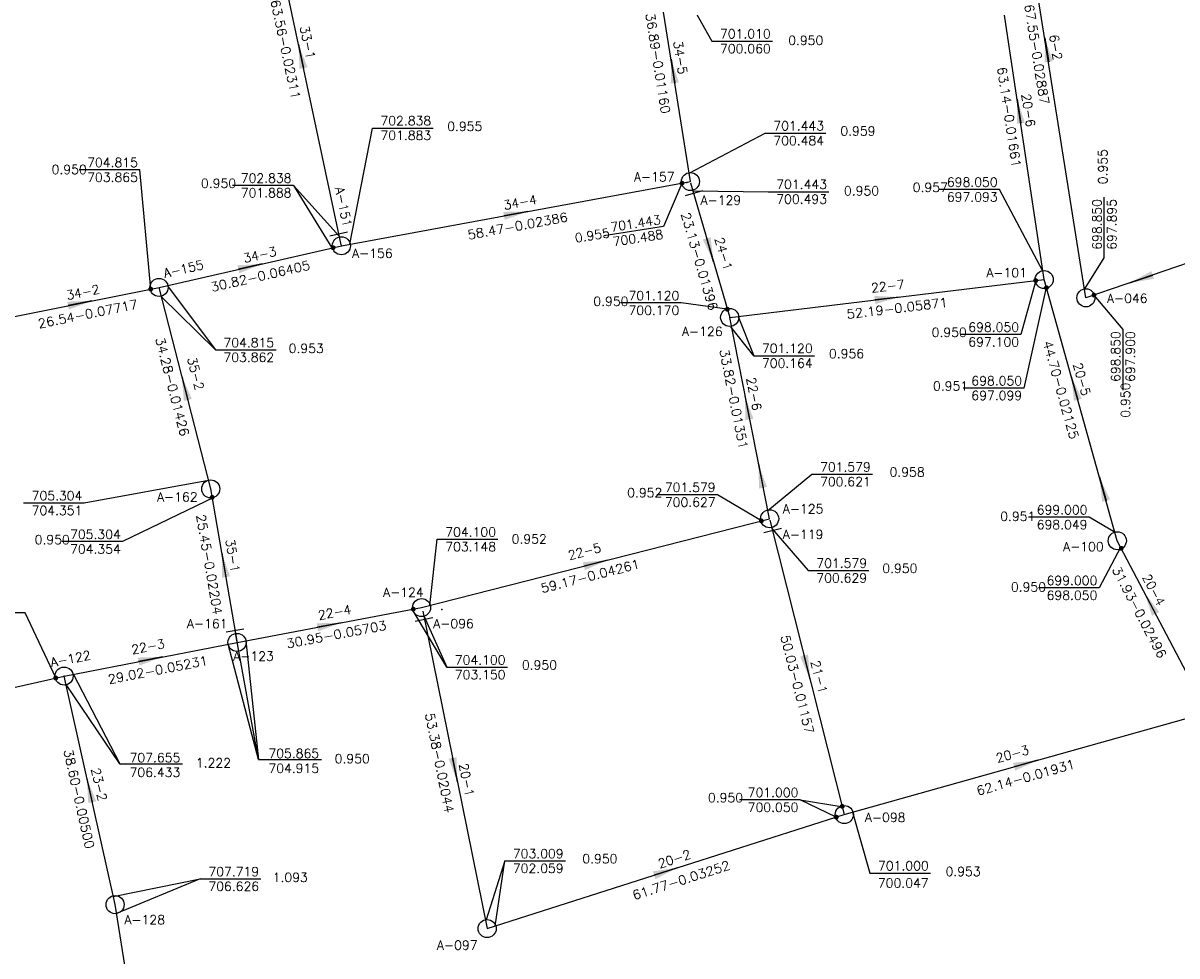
# Model space of a CAD drawing. Extents: x 197221 to 199539, y 8705820 to 8707465.
# Tile 15 of 33: x 198123 to 198313, y 8706210 to 8706363. Entities that reach past the tile are written whole.
import ezdxf
from ezdxf.enums import TextEntityAlignment as Align

# ---------------------------------------------------------------- set-up
doc = ezdxf.new("R2010")
doc.units = 0
doc.header["$LTSCALE"] = 5
doc.header["$MEASUREMENT"] = 0
doc.header["$PDSIZE"] = 0.3
doc.layers.get('0').update_dxf_attribs({"linetype": 'CONTINUOUS'})
for name, color, linetype in [('ESTACAO', 5, 'CONTINUOUS'), ('LIDER', 21, 'CONTINUOUS'), ('NUMEROTRECHO', 24, 'CONTINUOUS'), ('NUMPV', 24, 'CONTINUOUS'), ('PL', 23, 'CONTINUOUS'), ('PV', 23, 'CONTINUOUS'), ('REDE', 20, 'CONTINUOUS'), ('SETA', 21, 'CONTINUOUS'), ('TEXTOPVS', 24, 'CONTINUOUS'), ('TEXTOTRECHO', 24, 'CONTINUOUS')]:
    doc.layers.add(name, color=color, linetype=linetype)
doc.layers.get('0').freeze()
doc.styles.add('ROMANS', font='romans.shx', dxfattribs={"width": 0.85})
doc.styles.get("Standard").update_dxf_attribs({"font": 'romans.shx'})

# ---------------------------------------------------------------- blocks, each defined once
blk = doc.blocks.new('SETA')
blk.add_line((2, 0), (-2, 0))
blk.add_solid([(-2, -0.67), (-2, 0.67), (2, 0)])
blk = doc.blocks.new('PV')
blk.add_circle((0, 0), 1.49)
blk = doc.blocks.new('NODG')
at = {"const_width": 1}
blk.add_lwpolyline([(-0.5, 0, 1), (0.5, 0, 1)], format="xyb", close=True, dxfattribs=at)
blk = doc.blocks.new('PL')
at = {"layer": 'PL'}
blk.add_line((2.01, 1.49), (2.01, -1.49), dxfattribs=at)
blk.add_circle((0, 0), 1.49, dxfattribs=at)

msp = doc.modelspace()

# ---------------------------------------------------------------- linework, layer by layer
at = {"layer": 'ESTACAO'}
for p in [(198232.74, 8706337.18, 701.44), (198175.83, 8706326.76, 702.84), (198239.81, 8706314.95, 701.12), (198192.41, 8706266.83, 703.95), (198158.64, 8706261.4, 705.86), (198130.15, 8706255.86, 707.66)]:
    msp.add_point(p, dxfattribs=at)
at = {"layer": 'LIDER'}
for p, q in [((198167.92, 8706336.71, 702.84), (198174.27, 8706326.44, 704.81)), ((198155.07, 8706309.6, 704.81), (198146.16, 8706318.39)), ((198243.79, 8706308.65, 701.12), (198240.01, 8706313.41)), ((198193.19, 8706257.32, 704.1), (198187.48, 8706266.88, 705.87)), ((198162.18, 8706242.11, 705.87), (198158.41, 8706263, 705.87)), ((198162.18, 8706242.11, 705.87), (198157.17, 8706261.11)), ((198139.32, 8706241.42, 705.87), (198130.5, 8706254.45, 707.65)), ((198251.44, 8706235.47, 703.01), (198258.15, 8706234.39, 701.58)), ((198202.75, 8706225.4, 703.01), (198199.7, 8706215.7)), ((198152.59, 8706222.44, 707.72), (198138.77, 8706216.71))]:
    msp.add_line(p, q, dxfattribs=at)
for points, elevation in [([(198229.24, 8706374.11), (198236.88, 8706360.49), (198246.88, 8706360.49)], 701.01), ([(198177.21, 8706327.01), (198180.94, 8706346.17), (198190.94, 8706346.17)], 702.84), ([(198233.12, 8706338.72), (198245.66, 8706345.33), (198255.66, 8706345.33)], 701.44), ([(198144.42, 8706319.63), (198142.62, 8706339.29), (198132.62, 8706339.29)], 706.86), ([(198175.52, 8706328.29), (198167.92, 8706336.71), (198157.92, 8706336.71)], 702.84), ([(198231.93, 8706337), (198228.93, 8706329.96), (198219.05, 8706328.42)], 702.84), ([(198233.74, 8706335.82), (198246.15, 8706335.68), (198256.15, 8706335.68)], 701.44), ([(198291.42, 8706322.58), (198284.26, 8706336.05), (198274.26, 8706336.05)], 698.05), ([(198298.31, 8706319.66), (198301.53, 8706324.77), (198301.53, 8706334.77)], 698.85), ([(198290.23, 8706321.03), (198287.79, 8706312.15), (198277.79, 8706312.15)], 701.12), ([(198147.15, 8706320.21), (198155.07, 8706309.6), (198165.07, 8706309.6)], 704.81), ([(198291.95, 8706319.9), (198288.29, 8706303.31), (198278.29, 8706303.31)], 699), ([(198239.42, 8706316.3), (198231.81, 8706317.36), (198221.81, 8706317.36)], 701.44), ([(198299.82, 8706318.62), (198304.59, 8706312.99), (198304.59, 8706302.99)], 698.85), ([(198241.2, 8706315.12), (198243.79, 8706308.65), (198253.79, 8706308.65)], 701.12), ([(198246.11, 8706283.15), (198253.36, 8706289.12), (198263.36, 8706289.12)], 701.58), ([(198153.97, 8706288.06), (198133.47, 8706284.37), (198123.47, 8706284.37)], 705.87), ([(198154.95, 8706285.32), (198139.8, 8706278.01), (198129.8, 8706278.01)], 705.87), ([(198245.03, 8706281.43), (198237.79, 8706285.74), (198227.79, 8706285.74)], 704.1), ([(198303.29, 8706279.49), (198299.06, 8706282.05), (198289.06, 8706282.05)], 699), ([(198246.78, 8706280.18), (198252.75, 8706273.26), (198262.75, 8706273.26)], 701.58), ([(198190.41, 8706267.49), (198191.62, 8706278.4), (198201.62, 8706278.4)], 704.1), ([(198304.19, 8706277.03), (198300.69, 8706270.4), (198290.69, 8706270.4)], 699), ([(198128.78, 8706255.55), (198123.74, 8706266.25), (198114.43, 8706266.25)], 711.99), ([(198189.4, 8706265.77), (198193.19, 8706257.32), (198203.19, 8706257.32)], 704.1), ([(198160.09, 8706261.69), (198162.18, 8706242.11), (198172.54, 8706242.11)], 705.87), ([(198131.67, 8706256.21), (198139.32, 8706241.42), (198149.68, 8706241.42)], 705.87), ([(198257.36, 8706232.61), (198251.44, 8706235.47), (198241.44, 8706235.47)], 703.01), ([(198260.04, 8706233.41), (198262.91, 8706223.39), (198272.91, 8706223.39)], 701), ([(198201.18, 8706214.67), (198202.75, 8706225.4), (198212.75, 8706225.4)], 703.01), ([(198138.25, 8706219.55), (198152.59, 8706222.44), (198162.59, 8706222.44)], 707.72)]:
    msp.add_lwpolyline(points, dxfattribs=dict(at, elevation=elevation))
at = {"layer": 'REDE'}
for p, q in [((198175.81, 8706326.92, 702.84), (198162.55, 8706389.09, 701.37)), ((198291.62, 8706321.19, 698.05), (198282.29, 8706383.64, 697)), ((198298.5, 8706318.19, 698.85), (198287.87, 8706384.91, 696.9)), ((198233.34, 8706337.34, 701.44), (198227.58, 8706373.78, 701.01)), ((198175.83, 8706326.76, 702.84), (198233.34, 8706337.34, 701.44)), ((198233.35, 8706337.16, 701.44), (198239.81, 8706314.95, 701.12)), ((198340.88, 8706332.65, 702.5), (198298.5, 8706318.19, 698.85)), ((198145.79, 8706319.9, 704.81), (198175.83, 8706326.76, 702.84)), ((198239.81, 8706314.95, 701.12), (198291.62, 8706321.19, 698.05)), ((198303.67, 8706278.15, 699), (198291.62, 8706321.19, 698.05)), ((198119.77, 8706314.69, 706.86), (198145.79, 8706319.9, 704.81)), ((198154.31, 8706286.7, 705.3), (198145.79, 8706319.9, 704.81)), ((198246.39, 8706281.78, 701.58), (198239.81, 8706314.95, 701.12)), ((198158.65, 8706261.62, 705.87), (198154.31, 8706286.7, 705.3)), ((198189.05, 8706267.14, 704.1), (198246.39, 8706281.78, 701.58)), ((198246.44, 8706281.54, 701.58), (198258.69, 8706233.03, 701)), ((198318.5, 8706249.87, 699.8), (198303.67, 8706278.15, 699)), ((198158.64, 8706261.4, 705.87), (198189.05, 8706267.14, 704.1)), ((198189.24, 8706266.56, 704.1), (198199.85, 8706214.25, 703.01)), ((198130.15, 8706255.86, 707.65), (198158.64, 8706261.4, 705.86)), ((198070.71, 8706242.41, 711.99), (198130.15, 8706255.86, 707.65)), ((198138.56, 8706218.19, 707.72), (198130.15, 8706255.86, 707.65)), ((198258.69, 8706233.03, 701), (198318.5, 8706249.87, 699.8)), ((198199.85, 8706214.25, 703.01), (198258.69, 8706233.03, 701)), ((198145.34, 8706176.23, 707.79), (198138.56, 8706218.19, 707.72))]:
    msp.add_line(p, q, dxfattribs=at)

# ---------------------------------------------------------------- block references
at = {"layer": 'LIDER', "xscale": 0.4, "yscale": 0.4, "zscale": 0.4}
for p in [(198231.96, 8706337.08, 702.84), (198174.47, 8706326.44, 704.81), (198290.23, 8706321.03, 701.12), (198290.23, 8706321.03, 701.12), (198144.42, 8706319.63, 706.86), (198292, 8706319.85, 699), (198299.82, 8706318.64, 702.5), (198239.42, 8706316.3, 701.44), (198154.55, 8706285.32, 705.87), (198245.03, 8706281.43, 704.1), (198304.32, 8706276.91, 699.8), (198187.68, 8706266.88, 705.87), (198128.78, 8706255.55, 711.99), (198258.35, 8706234.39, 701.58), (198258.35, 8706234.39, 701.58), (198257.36, 8706232.61, 703.01)]:
    msp.add_blockref('NODG', p, dxfattribs=at)
at = {"layer": 'PL'}
for p, rotation in [((198233.34, 8706337.34, 701.44), 286.2025224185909), ((198175.83, 8706326.76, 702.84), 102.0381719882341), ((198246.39, 8706281.78, 701.58), 284.1749426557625), ((198189.05, 8706267.14, 704.1), 281.4568434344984), ((198158.64, 8706261.4, 705.87), 99.80583863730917)]:
    msp.add_blockref('PL', p, dxfattribs=dict(at, rotation=rotation))
at = {"layer": 'PV'}
for p, rotation in [((198291.62, 8706321.19, -3.07), 5.946818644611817), ((198145.79, 8706319.9), 5.996837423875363), ((198298.5, 8706318.19), 58.31164305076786), ((198239.81, 8706314.95), 5.946818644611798), ((198154.31, 8706286.7), 62.50014500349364), ((198303.67, 8706278.15), 57.248173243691), ((198130.15, 8706255.86), 6.121828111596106), ((198258.69, 8706233.03), 6.126555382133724), ((198138.56, 8706218.19), 72.15931361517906), ((198199.85, 8706214.25), 156.8253310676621)]:
    msp.add_blockref('PV', p, dxfattribs=dict(at, rotation=rotation))
at = {"layer": 'SETA'}
for p, rotation in [((198292.06, 8706359.06), 99.0676696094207), ((198169.18, 8706358), 102.0522588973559), ((198230.46, 8706355.56), 98.98567342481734), ((198287.48, 8706348.93), 98.51127981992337), ((198204.59, 8706332.05), 10.42685683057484), ((198236.58, 8706326.06), 286.2420341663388), ((198160.81, 8706323.33), 12.85496845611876), ((198307.61, 8706321.3), 198.8598831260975), ((198265.72, 8706318.07), 6.870721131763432), ((198132.78, 8706317.3), 11.32140266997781), ((198150.05, 8706303.3, 705.06), 104.4137646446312), ((198296.63, 8706303.31), 105.6456576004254), ((198242.68, 8706300.1), 101.2299453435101), ((198244.92, 8706288.85), 101.2299453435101), ((198301.28, 8706286.69), 105.6456576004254), ((198156.48, 8706274.16), 99.8196173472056), ((198217.72, 8706274.46), 14.32290635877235), ((198309.05, 8706267.87), 117.7258478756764), ((198173.84, 8706264.27), 10.69860510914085), ((198144.39, 8706258.63), 11.00030035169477), ((198252.56, 8706257.29), 284.2141745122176), ((198194.55, 8706240.4), 281.495700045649), ((198288.59, 8706241.45), 15.7240504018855), ((198134.35, 8706237.02), 102.5982928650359), ((198229.27, 8706223.64), 17.7071973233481)]:
    msp.add_blockref('SETA', p, dxfattribs=dict(at, rotation=rotation))

# ---------------------------------------------------------------- texts
at = {"layer": 'NUMEROTRECHO', "style": 'ROMANS'}
for s, rotation, p in [('33-1', 282.0384, (198169.55, 8706360.13)), ('6-2', 279.0542, (198292.8, 8706359.36)), ('34-5', 278.9722, (198230.94, 8706357.66)), ('20-6', 278.4979, (198288.28, 8706348.99)), ('34-4', 10.4254, (198205.42, 8706333.19)), ('34-3', 12.8532, (198162.58, 8706324.55)), ('24-1', 286.2027, (198238.1, 8706325.25)), ('22-7', 6.8698, (198265.95, 8706319.38)), ('34-2', 11.3198, (198133.4, 8706318.38)), ('35-2', 284.3995, (198151.11, 8706305.52)), ('20-5', 285.6312, (198297.1, 8706304.58)), ('22-6', 281.2162, (198243.08, 8706302.22)), ('35-1', 279.806, (198157.19, 8706275.57)), ('22-5', 14.3209, (198216.08, 8706275.67)), ('20-4', 297.6781, (198308.99, 8706269.72)), ('22-4', 10.6971, (198174.87, 8706265.62)), ('22-3', 10.9988, (198144.13, 8706259.97)), ('21-1', 284.1751, (198253.83, 8706255.54)), ('20-3', 15.7218, (198286.59, 8706242.3)), ('20-1', 281.457, (198195.73, 8706238.6)), ('23-2', 282.5843, (198135.2, 8706237.84)), ('20-2', 17.7047, (198230.93, 8706225.01))]:
    msp.add_text(s, height=1.5, rotation=rotation, dxfattribs=at).set_placement(p, align=Align.CENTER)
at = {"layer": 'NUMPV', "style": 'ROMANS'}
for s, p in [('A-157', (198227.39, 8706337.38)), ('A-129', (198238.35, 8706333.53)), ('A-156', (198180.94, 8706324.78)), ('A-101', (198285.44, 8706321.58)), ('A-046', (198305.31, 8706317.37)), ('A-126', (198235.3, 8706311.9)), ('A-162', (198148.81, 8706284.62)), ('A-125', (198251.9, 8706282.67)), ('A-119', (198251.9, 8706278.46)), ('A-100', (198298.08, 8706276.44)), ('A-124', (198186.05, 8706268.91)), ('A-161', (198153.73, 8706263.74)), ('A-096', (198194.31, 8706263.76)), ('A-123', (198161.36, 8706258.38)), ('A-098', (198265.43, 8706231.81)), ('A-128', (198143.43, 8706214.95)), ('A-097', (198194.92, 8706210.76))]:
    msp.add_text(s, height=1.5, dxfattribs=at).set_placement(p, align=Align.CENTER)
for s, rotation, p in [('A-151', 282.0482, (198175.44, 8706333.03, -702.84)), ('A-155', 12.6483, (198149.98, 8706322.22)), ('A-122', 10.9988, (198131.37, 8706257.98))]:
    msp.add_text(s, height=1.5, rotation=rotation, dxfattribs=at).set_placement(p, align=Align.CENTER)
at = {"layer": 'TEXTOPVS', "style": 'ROMANS'}
for s, p in [(' 701.010', (198241.88, 8706360.49)), ('   0.950', (198250.66, 8706359.41)), (' 700.060', (198241.88, 8706358.06)), (' 702.838', (198185.94, 8706346.17)), ('   0.955', (198194.48, 8706345.24)), (' 701.443', (198250.66, 8706345.33)), (' 701.883', (198185.94, 8706343.75)), ('   0.959', (198259.26, 8706344.47)), (' 700.484', (198250.66, 8706342.9)), ('   0.950', (198129.31, 8706338.14)), (' 704.815', (198137.62, 8706339.29)), (' 703.865', (198137.62, 8706336.86)), ('   0.950', (198153.92, 8706335.86)), (' 702.838', (198162.92, 8706336.71)), (' 698.050', (198279.26, 8706336.05)), (' 701.888', (198162.92, 8706334.29)), (' 701.443', (198251.15, 8706335.68)), ('   0.950', (198259.85, 8706334.62)), ('   0.957', (198271.18, 8706335.19)), (' 700.493', (198251.15, 8706333.25)), (' 697.093', (198279.26, 8706333.62)), (' 701.120', (198226.81, 8706317.36)), ('   0.950', (198218.56, 8706316.42)), (' 700.170', (198226.81, 8706314.94)), ('   0.950', (198274.3, 8706311.29)), (' 698.050', (198282.79, 8706312.15)), (' 704.815', (198160.07, 8706309.6)), (' 697.100', (198282.79, 8706309.72)), ('   0.953', (198168.37, 8706308.65)), (' 701.120', (198248.79, 8706308.65)), ('   0.956', (198257.38, 8706307.79)), (' 703.862', (198160.07, 8706307.17)), (' 700.164', (198248.79, 8706306.22)), ('   0.951', (198274.52, 8706302.46)), (' 698.050', (198283.29, 8706303.31)), (' 697.099', (198283.29, 8706300.89)), (' 701.579', (198258.36, 8706289.12)), ('   0.958', (198267.36, 8706288.27)), (' 700.621', (198258.36, 8706286.69)), ('   0.952', (198224.13, 8706284.88)), (' 701.579', (198232.79, 8706285.74)), (' 705.304', (198128.47, 8706284.37, -705.87)), (' 700.627', (198232.79, 8706283.31)), (' 704.351', (198128.47, 8706281.94, -705.87)), ('   0.951', (198285.59, 8706280.99)), (' 699.000', (198294.06, 8706282.05)), (' 698.049', (198294.06, 8706279.62)), ('   0.950', (198126.52, 8706277.15, -707)), (' 705.304', (198134.8, 8706278.01, -707)), (' 704.100', (198196.62, 8706278.4)), ('   0.952', (198205.11, 8706277.24)), (' 704.354', (198134.8, 8706275.58, -707)), (' 703.148', (198196.62, 8706275.97)), (' 701.579', (198257.75, 8706273.26)), ('   0.950', (198266.17, 8706272.4)), (' 700.629', (198257.75, 8706270.83)), ('   0.950', (198287.35, 8706269.34)), (' 699.000', (198295.69, 8706270.4)), (' 698.050', (198295.69, 8706267.97)), (' 704.100', (198198.19, 8706257.32)), ('   0.950', (198206.79, 8706256.47)), (' 703.150', (198198.19, 8706254.9)), (' 707.655', (198144.61, 8706241.22)), (' 705.865', (198167.48, 8706241.9)), ('   0.950', (198175.95, 8706241.04)), (' 706.433', (198144.61, 8706238.79)), ('   1.222', (198153.08, 8706240.36)), (' 704.915', (198167.48, 8706239.47)), (' 701.000', (198246.44, 8706235.47)), ('   0.950', (198237.44, 8706234.61)), (' 700.050', (198246.44, 8706233.04)), (' 703.009', (198207.75, 8706225.4, 703)), ('   0.950', (198216.75, 8706224.55, 703)), (' 707.719', (198157.59, 8706222.44)), (' 702.059', (198207.75, 8706222.97, 703)), (' 701.000', (198267.91, 8706223.39)), ('   0.953', (198276.58, 8706222.45)), (' 706.626', (198157.59, 8706220.01)), ('   1.093', (198165.73, 8706221.48)), (' 700.047', (198267.89, 8706220.57))]:
    msp.add_text(s, height=1.5, dxfattribs=at).set_placement(p, align=Align.BOTTOM_CENTER)
for s, rotation, p in [('   0.955', 90, (198302.48, 8706338.12)), (' 698.850', 90, (198301.53, 8706329.77)), (' 697.895', 90, (198303.96, 8706329.77)), (' 701.443', 8.8866, (198223.99, 8706329.19)), ('   0.955', 8.8866, (198215.7, 8706327.03)), (' 700.488', 8.8866, (198224.37, 8706326.79)), (' 698.850', 90, (198304.59, 8706307.99)), (' 697.900', 90, (198307.02, 8706307.99)), ('   0.950', 90, (198306.22, 8706299.64))]:
    msp.add_text(s, height=1.5, rotation=rotation, dxfattribs=at).set_placement(p, align=Align.BOTTOM_CENTER)
at = {"layer": 'TEXTOTRECHO'}
for s, rotation, width, p, p2 in [('63.56-0.02311   ', 282.0391, 0.906237, (198164.16, 8706367.16), (198168.33, 8706347.6)), ('67.55-0.02887   ', 279.0526, 0.9062, (198288.35, 8706366.46), (198291.5, 8706346.71)), ('36.89-0.01160   ', 278.9711, 0.906225, (198225.94, 8706364.97), (198229.06, 8706345.21)), ('63.14-0.01661   ', 278.4996, 0.906133, (198283.87, 8706356.13), (198286.83, 8706336.35)), ('58.47-0.02386   ', 10.425, 0.906156, (198196.78, 8706327.78), (198216.45, 8706331.4)), ('23.13-0.01396   ', 286.2023, 0.906213, (198231.77, 8706332.03), (198237.35, 8706312.82)), ('30.82-0.06405   ', 12.852, 0.906011, (198154.5, 8706319.18), (198173.99, 8706323.62)), ('26.54-0.07717   ', 11.3206, 0.906154, (198126, 8706313.15), (198145.61, 8706317.08)), ('52.19-0.05871   ', 6.8692, 0.906129, (198259.18, 8706314.73), (198279.04, 8706317.12)), ('34.28-0.01426   ', 284.3976, 0.905968, (198145.18, 8706311.46), (198150.15, 8706292.09)), ('33.82-0.01351   ', 281.2161, 0.906102, (198238.13, 8706309.57), (198242.02, 8706289.95)), ('44.70-0.02125   ', 285.6302, 0.906224, (198291.4, 8706310.87), (198296.79, 8706291.61)), ('25.45-0.02204   ', 279.8037, 0.90629, (198151.91, 8706282.38), (198155.31, 8706262.67)), ('59.17-0.04261   ', 14.3197, 0.906214, (198208.91, 8706269.53), (198228.29, 8706274.48)), ('31.93-0.02496   ', 297.6772, 0.90617, (198302.75, 8706273.43), (198312.04, 8706255.72)), ('30.95-0.05703   ', 10.6981, 0.906224, (198166.93, 8706260.42), (198186.58, 8706264.14)), ('50.03-0.01157   ', 284.1752, 0.906194, (198248.18, 8706262.41), (198253.08, 8706243.02)), ('29.02-0.05231   ', 10.9992, 0.906168, (198137.52, 8706254.54), (198157.15, 8706258.36)), ('53.38-0.02044   ', 281.4549, 0.906166, (198189.62, 8706249.61), (198193.59, 8706230.01)), ('38.60-0.00500   ', 282.5866, 0.906086, (198130.06, 8706243.6), (198134.41, 8706224.09)), ('62.14-0.01931   ', 15.7215, 0.906111, (198280.71, 8706236.16), (198299.96, 8706241.58)), ('61.77-0.03252   ', 17.7047, 0.906114, (198224.07, 8706218.95), (198243.12, 8706225.03))]:
    msp.add_text(s, height=1.5, rotation=rotation, dxfattribs=dict(at, width=width)).set_placement(p, p2, align=Align.FIT)

doc.saveas('drawing.dxf')
